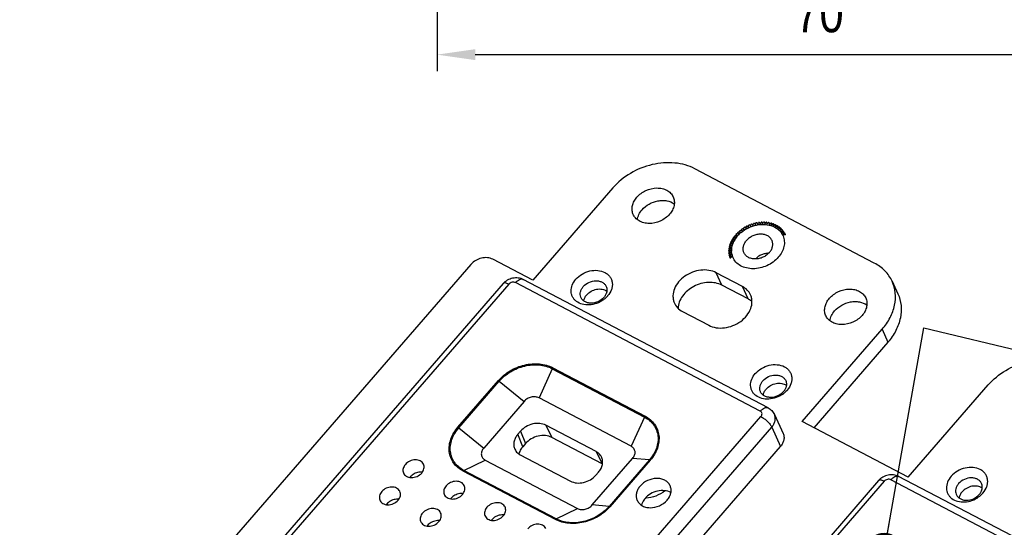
# Model space of a CAD drawing. Header units: millimetres. Extents: x 581 to 1163, y 50 to 458.
# Tile 6 of 29: x 812 to 902, y 169 to 215. Entities that reach past the tile are written whole.
import ezdxf

# ---------------------------------------------------------------- set-up
doc = ezdxf.new("R2010")
doc.units = ezdxf.units.MM
doc.header["$LTSCALE"] = 30.734
doc.header["$PDMODE"] = 3
doc.header["$PDSIZE"] = 8
doc.layers.get('0').update_dxf_attribs({"linetype": 'CONTINUOUS'})
doc.layers.get('Defpoints').update_dxf_attribs({"linetype": 'CONTINUOUS'})
for name, color, linetype in [('02___PRT_ALL_AXES', 7, 'CONTINUOUS'), ('DETAILS', 7, 'CONTINUOUS'), ('DRAFTS', 7, 'CONTINUOUS'), ('ROUNDS', 7, 'CONTINUOUS')]:
    doc.layers.add(name, color=color, linetype=linetype)
doc.styles.get("Standard").update_dxf_attribs({"font": 'txt', "width": 0.85})
doc.dimstyles.new('DIMSTYLE_1', dxfattribs={"dimtxt": 3.5, "dimasz": 3.5, "dimexe": 1.5, "dimexo": 0, "dimgap": 0.875, "dimtad": 1, "dimdsep": 46, "dimtxsty": 'Standard', "dimblk": '_FILLED', "dimblk1": '_FILLED', "dimblk2": '_FILLED', "dimcen": 0.09, "dimazin": 2, "dimtp": 0.3, "dimtm": 0.3, "dimtfac": 1, "dimtofl": 0, "dimtmove": 0, "dimatfit": 3, "dimldrblk": '_FILLED', "dimfxl": 1, "dimtolj": 1, "dimarcsym": 0})
doc.dimstyles.get("Standard").update_dxf_attribs({"dimtxt": 3.5, "dimasz": 3.5, "dimexe": 1.5, "dimexo": 0, "dimtad": 1, "dimdsep": 46, "dimtxsty": 'Standard', "dimblk": '_FILLED', "dimblk1": '_FILLED', "dimblk2": '_FILLED', "dimcen": 0.09, "dimazin": 2, "dimtol": 1, "dimtp": 0.01, "dimtm": 0.01, "dimtfac": 1, "dimtofl": 0, "dimtmove": 0, "dimatfit": 3, "dimldrblk": '_FILLED', "dimfxl": 1, "dimtolj": 1, "dimarcsym": 0})

# ---------------------------------------------------------------- blocks, each defined once
blk = doc.blocks.new('_FILLED')
at = {"color": 0, "linetype": 'ByBlock'}
blk.add_solid([(0, 0), (-1, 0.143), (-1, -0.143)], dxfattribs=at)
blk = doc.blocks.new('*D7')
at = {"color": 0, "linetype": 'Continuous', "lineweight": -2, "transparency": 16777216}
for p, q in [((849.86, 272.319), (849.86, 210.714)), ((919.86, 272.319), (919.86, 210.714)), ((853.36, 212.214), (916.36, 212.214))]:
    blk.add_line(p, q, dxfattribs=at)
at = {"layer": 'Defpoints', "color": 0, "linetype": 'Continuous', "transparency": 16777216}
for p in [(849.86, 272.319), (919.86, 272.319), (919.86, 212.214)]:
    blk.add_point(p, dxfattribs=at)
at = {"color": 0, "linetype": 'Continuous', "lineweight": -2, "transparency": 16777216, "xscale": 3.5, "yscale": 3.5, "zscale": 3.5, "rotation": 180}
blk.add_blockref('_FILLED', (849.86, 212.214), dxfattribs=at)
at = {"color": 0, "linetype": 'Continuous', "lineweight": -2, "transparency": 16777216, "xscale": 3.5, "yscale": 3.5, "zscale": 3.5}
blk.add_blockref('_FILLED', (919.86, 212.214), dxfattribs=at)
at = {"color": 0, "linetype": 'Continuous', "transparency": 16777216, "insert": (884.86, 217.756), "char_height": 3.5, "width": 5.95, "attachment_point": 2, "line_spacing_factor": 0.9}
blk.add_mtext('\\A1;70', dxfattribs=at)

msp = doc.modelspace()

# ---------------------------------------------------------------- linework, layer by layer
at = {"color": 7, "linetype": 'Continuous'}
for p, q in [((889.88, 193.138), (873.449, 201.765)), ((878.168, 196.315), (878.15, 196.482)), ((878.23, 196.523), (878.366, 196.415)), ((878.366, 196.415), (878.366, 196.586)), ((878.449, 196.621), (878.571, 196.502)), ((878.571, 196.502), (878.589, 196.674)), ((878.674, 196.703), (878.781, 196.574)), ((878.781, 196.574), (878.817, 196.747)), ((878.903, 196.771), (878.994, 196.632)), ((878.994, 196.632), (879.048, 196.804)), ((879.135, 196.822), (879.209, 196.674)), ((879.209, 196.674), (879.28, 196.845)), ((879.429, 196.711), (879.367, 196.856)), ((879.367, 196.856), (879.424, 196.701)), ((879.424, 196.701), (879.512, 196.869)), ((879.599, 196.874), (879.638, 196.713)), ((879.656, 196.74), (879.599, 196.874)), ((879.638, 196.713), (879.742, 196.876)), ((879.827, 196.874), (879.849, 196.708)), ((879.88, 196.75), (879.827, 196.874)), ((879.849, 196.708), (879.968, 196.866)), ((880.051, 196.858), (880.055, 196.688)), ((880.101, 196.741), (880.051, 196.858)), ((880.055, 196.688), (880.188, 196.839)), ((880.269, 196.825), (880.254, 196.653)), ((880.254, 196.653), (880.401, 196.796)), ((880.316, 196.713), (880.269, 196.825)), ((880.478, 196.775), (880.446, 196.602)), ((880.446, 196.602), (880.605, 196.736)), ((880.524, 196.668), (880.478, 196.775)), ((880.679, 196.709), (880.629, 196.536)), ((880.629, 196.536), (880.798, 196.66)), ((880.723, 196.605), (880.679, 196.709)), ((880.868, 196.627), (880.8, 196.456)), ((880.8, 196.456), (880.98, 196.568)), ((880.911, 196.525), (880.868, 196.627)), ((881.045, 196.53), (880.96, 196.362)), ((880.96, 196.362), (881.148, 196.462)), ((881.087, 196.43), (881.045, 196.53)), ((877.128, 195.484), (877.077, 195.602)), ((877.196, 195.481), (877.077, 195.602)), ((877.13, 195.668), (877.325, 195.643)), ((877.276, 195.649), (877.222, 195.775)), ((877.325, 195.643), (877.222, 195.775)), ((877.281, 195.837), (877.47, 195.797)), ((877.44, 195.803), (877.382, 195.938)), ((877.47, 195.797), (877.382, 195.938)), ((877.446, 195.997), (877.627, 195.942)), ((877.627, 195.942), (877.557, 196.092)), ((877.619, 195.945), (877.557, 196.092)), ((877.625, 196.146), (877.797, 196.078)), ((877.797, 196.078), (877.744, 196.234)), ((877.817, 196.285), (877.978, 196.202)), ((877.978, 196.202), (877.942, 196.365)), ((878.019, 196.41), (878.168, 196.315)), ((881.207, 196.419), (881.107, 196.254)), ((881.107, 196.254), (881.302, 196.343)), ((881.25, 196.319), (881.207, 196.419)), ((881.355, 196.294), (881.24, 196.135)), ((881.24, 196.135), (881.44, 196.21)), ((881.398, 196.194), (881.355, 196.294)), ((881.487, 196.157), (881.357, 196.004)), ((881.357, 196.004), (881.561, 196.065)), ((881.601, 196.008), (881.458, 195.863)), ((881.458, 195.863), (881.664, 195.91)), ((881.53, 196.056), (881.487, 196.157)), ((881.698, 195.849), (881.542, 195.713)), ((881.542, 195.713), (881.749, 195.745)), ((881.645, 195.906), (881.601, 196.008)), ((881.743, 195.744), (881.698, 195.849)), ((876.659, 194.56), (876.616, 194.66)), ((876.795, 194.603), (876.616, 194.66)), ((876.634, 194.733), (876.84, 194.783)), ((876.714, 194.753), (876.67, 194.855)), ((876.84, 194.783), (876.67, 194.855)), ((876.696, 194.927), (876.903, 194.963)), ((876.789, 194.943), (876.744, 195.048)), ((876.903, 194.963), (876.744, 195.048)), ((876.777, 195.119), (876.983, 195.14)), ((876.883, 195.13), (876.837, 195.238)), ((876.983, 195.14), (876.837, 195.238)), ((876.877, 195.308), (877.081, 195.313)), ((876.997, 195.311), (876.949, 195.423)), ((877.081, 195.313), (876.949, 195.423)), ((876.995, 195.491), (877.196, 195.481)), ((876.609, 194.172), (876.566, 194.272)), ((876.761, 194.244), (876.566, 194.272)), ((876.567, 194.153), (876.761, 194.244)), ((876.569, 194.345), (876.768, 194.422)), ((876.615, 193.981), (876.572, 194.082)), ((876.772, 194.068), (876.572, 194.082)), ((876.624, 194.366), (876.581, 194.466)), ((876.768, 194.422), (876.581, 194.466)), ((876.586, 193.965), (876.772, 194.068)), ((876.592, 194.539), (876.795, 194.603)), ((876.802, 193.897), (876.598, 193.896)), ((876.642, 193.793), (876.598, 193.896)), ((876.624, 193.782), (876.802, 193.897)), ((876.85, 193.732), (876.644, 193.715)), ((876.689, 193.61), (876.644, 193.715)), ((876.682, 193.606), (876.85, 193.732)), ((855.924, 191.268), (816.775, 146.118)), ((856.43, 191.197), (817.281, 146.047)), ((879.446, 179.575), (857.04, 191.34)), ((880.16, 179.877), (857.754, 191.641)), ((891.51, 191.47), (892.041, 190.317)), ((890.596, 187.07), (891.121, 185.889)), ((840.355, 133.931), (879.504, 179.081)), ((880.736, 179.273), (881.536, 177.534)), ((841.347, 132.965), (880.496, 178.116)), ((880.496, 178.116), (881.287, 176.334)), ((842.138, 131.184), (881.287, 176.334)), ((890.279, 173.229), (851.13, 128.079)), ((890.785, 173.158), (851.637, 128.007)), ((913.801, 161.536), (891.395, 173.3)), ((914.515, 161.837), (892.109, 173.602))]:
    msp.add_line(p, q, dxfattribs=at)
for centre, radius, start, end in [((879.786, 193.338), 3.544, 116.03155, 117.484), ((879.792, 193.325), 3.558, 112.16621, 113.61476), ((879.785, 193.342), 3.54, 108.29499, 109.74852), ((879.771, 193.39), 3.49, 104.39412, 105.86155), ((879.752, 193.471), 3.407, 100.43901, 101.93067), ((879.735, 193.578), 3.299, 96.40657, 97.93067), ((879.724, 193.708), 3.169, 92.27187, 93.83762), ((879.722, 193.856), 3.02, 88.01025, 89.6269), ((879.732, 194.016), 2.86, 83.59718, 85.27388), ((879.755, 194.181), 2.693, 79.0088, 80.75433), ((879.792, 194.346), 2.524, 74.22277, 76.04522), ((879.841, 194.503), 2.36, 69.21961, 71.12577), ((879.901, 194.646), 2.204, 63.98438, 65.97907), ((879.967, 194.772), 2.062, 58.50882, 60.59404), ((880.036, 194.876), 1.937, 52.7938, 54.96782), ((879.358, 193.827), 2.89, 140.4423, 142.10532), ((879.478, 193.723), 3.049, 136.10742, 137.71235), ((879.337, 193.91), 2.615, 139.0601, 143.234), ((879.441, 193.82), 2.752, 134.10458, 139.05566), ((879.58, 193.62), 3.194, 131.91187, 133.46788), ((879.57, 193.689), 2.936, 130.05456, 134.13455), ((879.662, 193.524), 3.321, 127.83099, 129.34733), ((879.723, 193.441), 3.424, 123.84019, 125.32606), ((879.763, 193.379), 3.498, 119.91473, 121.38), ((879.981, 194.879), 1.731, 51.90278, 53.25008), ((880.012, 194.918), 1.682, 45.66292, 51.92439), ((880.05, 194.957), 1.627, 43.27972, 45.63862), ((880.103, 194.958), 1.832, 46.85165, 49.10813), ((880.142, 195.032), 1.508, 31.50858, 32.98762), ((880.147, 195.035), 1.502, 24.64848, 31.50835), ((880.162, 195.017), 1.748, 40.70789, 43.03539), ((880.151, 195.037), 1.498, 23.12808, 24.64221), ((880.207, 195.053), 1.69, 34.40307, 36.7826), ((880.237, 195.073), 1.654, 27.9861, 30.40022), ((880.248, 195.078), 1.642, 23.1251, 23.94505), ((878.65, 194.193), 2.087, 164.99368, 167.05944), ((878.788, 194.151), 2.232, 159.63788, 161.61325), ((878.934, 194.091), 2.39, 154.5193, 156.40696), ((879.081, 194.016), 2.555, 149.62608, 151.43135), ((879.224, 193.926), 2.724, 144.94078, 146.67079), ((878.933, 194.154), 2.141, 154.29647, 157.74679), ((878.994, 194.125), 2.209, 152.97534, 154.30512), ((879.09, 194.076), 2.317, 147.60556, 152.95847), ((879.243, 193.98), 2.498, 143.22835, 147.63858), ((878.415, 194.229), 1.85, 176.42247, 178.662), ((878.328, 194.229), 1.762, 182.47027, 184.78373), ((878.524, 194.218), 1.959, 170.59067, 172.74595), ((878.264, 194.222), 1.698, 188.70157, 191.07347), ((878.224, 194.213), 1.657, 195.06998, 197.48112), ((878.509, 194.267), 1.701, 173.01099, 179.66129), ((878.45, 194.268), 1.642, 179.69157, 181.66588), ((878.562, 194.261), 1.754, 171.93818, 173.03727), ((878.317, 194.253), 1.508, 191.90704, 203.10294), ((878.211, 194.208), 1.643, 201.51977, 203.125), ((863.714, 191.673), 2.345, 305.47159, 312.04238), ((880.145, 183.045), 2.345, 305.47159, 312.04238), ((898.059, 173.646), 2.362, 305.49585, 312.02026)]:
    msp.add_arc(centre, radius, start, end, dxfattribs=at)
for points, knots in [([(873.449, 201.765), (873.174, 201.91), (872.575, 202.145), (871.607, 202.324), (870.582, 202.332), (869.185, 202.116), (867.523, 201.447), (866.407, 200.538), (865.95, 200.012)], [0, 0, 0, 0, 0.113372, 0.232529, 0.356915, 0.485274, 0.746018, 1, 1, 1, 1]), ([(877.68, 195.936), (877.884, 196.107), (878.226, 196.325), (878.722, 196.524), (879.232, 196.658), (879.87, 196.702), (880.368, 196.594), (880.591, 196.504)], [0, 0, 0, 0, 0.257114, 0.387184, 0.516369, 0.766427, 1, 1, 1, 1]), ([(880.591, 196.504), (880.63, 196.488), (880.778, 196.422), (880.919, 196.338), (881.016, 196.266)], [0, 0, 0, 0, 0.255816, 1, 1, 1, 1]), ([(881.528, 195.625), (881.592, 195.475), (881.672, 195.146), (881.63, 194.628), (881.437, 194.116), (881.222, 193.808), (881.096, 193.663)], [0, 0, 0, 0, 0.231347, 0.47179, 0.727518, 1, 1, 1, 1]), ([(881.234, 196.072), (881.25, 196.055), (881.312, 195.986), (881.369, 195.911), (881.407, 195.853)], [0, 0, 0, 0, 0.25197, 1, 1, 1, 1]), ([(876.825, 194.507), (876.83, 194.545), (876.858, 194.702), (876.906, 194.854), (876.951, 194.965)], [0, 0, 0, 0, 0.244911, 1, 1, 1, 1]), ([(876.841, 193.942), (876.837, 193.964), (876.82, 194.056), (876.811, 194.15), (876.809, 194.22)], [0, 0, 0, 0, 0.248322, 1, 1, 1, 1]), ([(881.096, 193.663), (880.813, 193.337), (880.262, 192.941), (879.436, 192.664), (878.793, 192.589), (878.178, 192.657), (877.632, 192.864), (877.195, 193.202), (876.998, 193.503), (876.93, 193.661)], [0, 0, 0, 0, 0.266861, 0.403533, 0.536837, 0.66366, 0.782379, 0.893515, 1, 1, 1, 1]), ([(891.51, 191.47), (891.43, 191.644), (891.237, 191.982), (890.732, 192.592), (890.237, 192.95), (889.88, 193.138)], [0, 0, 0, 0, 0.242966, 0.489285, 1, 1, 1, 1]), ([(862.56, 191.651), (862.722, 191.838), (863.118, 192.16), (863.819, 192.443), (864.552, 192.503), (865.123, 192.35), (865.484, 192.109), (865.693, 191.884), (865.837, 191.619), (865.909, 191.325), (865.906, 191.015), (865.803, 190.588), (865.622, 190.294), (865.473, 190.122)], [0, 0, 0, 0, 0.136466, 0.276537, 0.411875, 0.536221, 0.594174, 0.64984, 0.704331, 0.759016, 0.815218, 0.873929, 1, 1, 1, 1]), ([(855.924, 191.268), (856.033, 191.395), (856.297, 191.612), (856.695, 191.765), (857.029, 191.807), (857.363, 191.794), (857.608, 191.718), (857.754, 191.641)], [0, 0, 0, 0, 0.25026, 0.501256, 0.62682, 0.751925, 1, 1, 1, 1]), ([(856.43, 191.197), (856.375, 191.226), (856.272, 191.273), (856.143, 191.311), (856.054, 191.318), (855.987, 191.312), (855.943, 191.29), (855.924, 191.268)], [0, 0, 0, 0, 0.347372, 0.628898, 0.743257, 0.84108, 1, 1, 1, 1]), ([(857.04, 191.34), (856.946, 191.389), (856.706, 191.402), (856.504, 191.283), (856.43, 191.197)], [0, 0, 0, 0, 0.483384, 1, 1, 1, 1]), ([(857.04, 191.34), (857.097, 191.405), (857.212, 191.518), (857.402, 191.638), (857.589, 191.689), (857.707, 191.666), (857.754, 191.641)], [0, 0, 0, 0, 0.312432, 0.583039, 0.807776, 1, 1, 1, 1]), ([(865.075, 189.762), (864.888, 189.629), (864.475, 189.415), (863.808, 189.275), (863.161, 189.329), (862.69, 189.544), (862.41, 189.804), (862.254, 190.031), (862.156, 190.286), (862.105, 190.656), (862.204, 191.151), (862.423, 191.494), (862.56, 191.651)], [0, 0, 0, 0, 0.141185, 0.280767, 0.412373, 0.532805, 0.589593, 0.64489, 0.699784, 0.755432, 0.872147, 1, 1, 1, 1]), ([(890.596, 187.07), (890.879, 187.396), (891.359, 188.089), (891.785, 189.24), (891.86, 190.403), (891.663, 191.138), (891.51, 191.47)], [0, 0, 0, 0, 0.272811, 0.528386, 0.768597, 1, 1, 1, 1]), ([(892.041, 190.317), (892.194, 189.983), (892.393, 189.243), (892.317, 188.073), (891.888, 186.914), (891.405, 186.217), (891.121, 185.889)], [0, 0, 0, 0, 0.231403, 0.471614, 0.727189, 1, 1, 1, 1]), ([(865.473, 190.122), (865.458, 190.105), (865.398, 190.039), (865.335, 189.976), (865.285, 189.931)], [0, 0, 0, 0, 0.247123, 1, 1, 1, 1]), ([(878.991, 183.024), (879.152, 183.211), (879.549, 183.533), (880.25, 183.815), (880.983, 183.876), (881.553, 183.723), (881.915, 183.482), (882.124, 183.257), (882.268, 182.991), (882.34, 182.698), (882.337, 182.388), (882.234, 181.961), (882.053, 181.667), (881.903, 181.495)], [0, 0, 0, 0, 0.136466, 0.276537, 0.411875, 0.536221, 0.594174, 0.64984, 0.704331, 0.759016, 0.815218, 0.873929, 1, 1, 1, 1]), ([(900.306, 181.972), (900.762, 182.499), (901.878, 183.408), (903.54, 184.076), (904.937, 184.293), (905.962, 184.284), (906.93, 184.106), (907.529, 183.871), (907.804, 183.726)], [0, 0, 0, 0, 0.253982, 0.514726, 0.643085, 0.767471, 0.886628, 1, 1, 1, 1]), ([(881.506, 181.135), (881.318, 181.001), (880.905, 180.787), (880.239, 180.648), (879.592, 180.702), (879.121, 180.917), (878.84, 181.177), (878.685, 181.403), (878.587, 181.658), (878.535, 182.028), (878.634, 182.523), (878.854, 182.866), (878.991, 183.024)], [0, 0, 0, 0, 0.141185, 0.280767, 0.412373, 0.532805, 0.589593, 0.64489, 0.699784, 0.755432, 0.872147, 1, 1, 1, 1]), ([(881.903, 181.495), (881.889, 181.478), (881.829, 181.411), (881.765, 181.348), (881.715, 181.303)], [0, 0, 0, 0, 0.247123, 1, 1, 1, 1]), ([(879.446, 179.575), (879.502, 179.64), (879.618, 179.753), (879.808, 179.873), (879.994, 179.924), (880.113, 179.901), (880.16, 179.877)], [0, 0, 0, 0, 0.312432, 0.583039, 0.807776, 1, 1, 1, 1]), ([(879.504, 179.081), (879.538, 179.121), (879.592, 179.208), (879.614, 179.356), (879.561, 179.492), (879.487, 179.553), (879.446, 179.575)], [0, 0, 0, 0, 0.273197, 0.52069, 0.755442, 1, 1, 1, 1]), ([(880.16, 179.877), (880.285, 179.811), (880.515, 179.639), (880.677, 179.401), (880.736, 179.273)], [0, 0, 0, 0, 0.500216, 1, 1, 1, 1]), ([(879.504, 179.081), (879.609, 179.026), (879.818, 178.89), (880.099, 178.65), (880.334, 178.391), (880.456, 178.206), (880.496, 178.116)], [0, 0, 0, 0, 0.254808, 0.529876, 0.78917, 1, 1, 1, 1]), ([(880.496, 178.116), (880.57, 178.201), (880.696, 178.384), (880.808, 178.687), (880.828, 178.993), (880.776, 179.186), (880.736, 179.273)], [0, 0, 0, 0, 0.27274, 0.52844, 0.768611, 1, 1, 1, 1]), ([(881.536, 177.534), (881.578, 177.443), (881.632, 177.243), (881.611, 176.926), (881.495, 176.612), (881.364, 176.423), (881.287, 176.334)], [0, 0, 0, 0, 0.231403, 0.471618, 0.727178, 1, 1, 1, 1]), ([(899.828, 172.083), (899.977, 172.255), (900.158, 172.549), (900.261, 172.976), (900.264, 173.286), (900.192, 173.58), (900.048, 173.845), (899.839, 174.07), (899.478, 174.311), (898.907, 174.464), (898.174, 174.403), (897.473, 174.121), (897.077, 173.799), (896.915, 173.612)], [0, 0, 0, 0, 0.126071, 0.184782, 0.240984, 0.295669, 0.35016, 0.405826, 0.463779, 0.588125, 0.723463, 0.863534, 1, 1, 1, 1]), ([(892.109, 173.602), (891.963, 173.679), (891.718, 173.754), (891.384, 173.767), (891.05, 173.725), (890.652, 173.572), (890.388, 173.355), (890.279, 173.229)], [0, 0, 0, 0, 0.248107, 0.373237, 0.498812, 0.749791, 1, 1, 1, 1]), ([(890.785, 173.158), (890.73, 173.187), (890.627, 173.234), (890.498, 173.272), (890.409, 173.279), (890.343, 173.273), (890.298, 173.251), (890.279, 173.229)], [0, 0, 0, 0, 0.347372, 0.628898, 0.743257, 0.84108, 1, 1, 1, 1]), ([(891.395, 173.3), (891.301, 173.35), (891.061, 173.362), (890.86, 173.243), (890.785, 173.158)], [0, 0, 0, 0, 0.483384, 1, 1, 1, 1]), ([(891.395, 173.3), (891.452, 173.365), (891.567, 173.479), (891.757, 173.598), (891.944, 173.65), (892.063, 173.627), (892.109, 173.602)], [0, 0, 0, 0, 0.312432, 0.583039, 0.807776, 1, 1, 1, 1]), ([(896.915, 173.612), (896.778, 173.455), (896.559, 173.111), (896.46, 172.617), (896.511, 172.246), (896.609, 171.991), (896.765, 171.765), (897.045, 171.505), (897.516, 171.29), (898.163, 171.236), (898.83, 171.376), (899.243, 171.589), (899.43, 171.723)], [0, 0, 0, 0, 0.127853, 0.244567, 0.300215, 0.355109, 0.410407, 0.467195, 0.587627, 0.719233, 0.858816, 1, 1, 1, 1]), ([(899.64, 171.892), (899.657, 171.907), (899.722, 171.967), (899.784, 172.032), (899.828, 172.083)], [0, 0, 0, 0, 0.252839, 1, 1, 1, 1])]:
    msp.add_open_spline(points, degree=3, knots=knots, dxfattribs=at)
at = {"layer": '02___PRT_ALL_AXES', "color": 7, "linetype": 'Continuous'}
for points, knots in [([(880.517, 195.193), (880.498, 195.237), (880.452, 195.323), (880.361, 195.439), (880.251, 195.541), (880.122, 195.627), (879.978, 195.695), (879.765, 195.761), (879.473, 195.793), (879.114, 195.751), (878.762, 195.634), (878.443, 195.448), (878.262, 195.283), (878.183, 195.192)], [0, 0, 0, 0, 0.052991, 0.106603, 0.161391, 0.217797, 0.276119, 0.336495, 0.462997, 0.595961, 0.732293, 0.868206, 1, 1, 1, 1]), ([(877.941, 194.093), (877.924, 194.135), (877.895, 194.222), (877.872, 194.36), (877.872, 194.501), (877.893, 194.645), (877.936, 194.788), (878.021, 194.979), (878.113, 195.111), (878.183, 195.192)], [0, 0, 0, 0, 0.115213, 0.231636, 0.350367, 0.472301, 0.598073, 0.728021, 1, 1, 1, 1]), ([(880.275, 194.094), (880.345, 194.175), (880.437, 194.307), (880.522, 194.498), (880.565, 194.641), (880.586, 194.785), (880.586, 194.927), (880.563, 195.064), (880.534, 195.151), (880.517, 195.193)], [0, 0, 0, 0, 0.271979, 0.401927, 0.527699, 0.649633, 0.768364, 0.884787, 1, 1, 1, 1]), ([(880.275, 194.094), (880.196, 194.004), (880.015, 193.839), (879.696, 193.653), (879.344, 193.535), (878.985, 193.493), (878.693, 193.525), (878.48, 193.592), (878.336, 193.66), (878.207, 193.745), (878.097, 193.847), (878.006, 193.963), (877.96, 194.049), (877.941, 194.093)], [0, 0, 0, 0, 0.131794, 0.267707, 0.404039, 0.537003, 0.663505, 0.723881, 0.782203, 0.838609, 0.893397, 0.947009, 1, 1, 1, 1]), ([(880.214, 194.029), (880.102, 194.028), (879.875, 194.002), (879.548, 193.897), (879.246, 193.733), (879.07, 193.587), (878.992, 193.507)], [0, 0, 0, 0, 0.246977, 0.499987, 0.752999, 1, 1, 1, 1])]:
    msp.add_open_spline(points, degree=3, knots=knots, dxfattribs=at)
at = {"layer": 'DRAFTS', "color": 7, "linetype": 'Continuous'}
for p, q in [((865.95, 200.012), (858.623, 191.561)), ((852.966, 193.016), (811.66, 145.377)), ((858.623, 191.561), (854.964, 193.483)), ((875.934, 191.106), (875.414, 192.249)), ((877.804, 190.994), (875.414, 192.249)), ((878.324, 189.851), (875.934, 191.106)), ((878.324, 189.851), (877.804, 190.994)), ((872.331, 188.694), (874.721, 187.439)), ((883.269, 178.62), (890.596, 187.07)), ((891.121, 185.889), (884.333, 178.061)), ((892.978, 173.522), (900.306, 181.972)), ((892.978, 173.522), (883.269, 178.62))]:
    msp.add_line(p, q, dxfattribs=at)
at = {"layer": 'DRAFTS', "color": 1, "linetype": 'Continuous'}
for p, q in [((857.829, 180.47), (854.13, 176.204)), ((867.632, 176.358), (859.193, 180.789)), ((857.502, 177.745), (857.255, 177.461)), ((857.502, 177.745), (857.948, 176.605)), ((859.823, 178.288), (860.364, 177.17)), ((864.416, 175.876), (859.823, 178.288)), ((857.702, 176.321), (857.255, 177.461)), ((864.957, 174.758), (860.364, 177.17)), ((857.948, 176.605), (857.702, 176.321)), ((864.416, 175.876), (864.957, 174.758)), ((854.261, 175.101), (862.7, 170.67)), ((857.477, 175.583), (862.07, 173.171)), ((864.064, 170.988), (867.763, 175.255)), ((864.391, 173.714), (864.638, 173.998))]:
    msp.add_line(p, q, dxfattribs=at)
for centre, radius, start, end in [((858.695, 175.324), 1.389, 160.60203, 165.95506), ((864.328, 173.559), 1.355, 60.29179, 62.29995), ((848.25, 172.826), 1.118, 139.06602, 142.33891), ((851.985, 170.866), 1.118, 139.06602, 142.33891), ((868.81, 174.357), 2.755, 272.30242, 273.23545), ((846.093, 170.338), 1.118, 139.06602, 142.33891), ((855.719, 168.905), 1.118, 139.06602, 142.33891), ((849.827, 168.377), 1.118, 139.06602, 142.33891)]:
    msp.add_arc(centre, radius, start, end, dxfattribs=at)
at = {"layer": 'DRAFTS', "color": 7, "linetype": 'Continuous'}
for points, knots in [([(867.794, 197.627), (867.747, 197.746), (867.69, 198.006), (867.729, 198.411), (867.885, 198.811), (868.053, 199.053), (868.152, 199.166)], [0, 0, 0, 0, 0.231324, 0.472017, 0.727841, 1, 1, 1, 1]), ([(868.152, 199.166), (868.376, 199.424), (868.95, 199.84), (869.801, 200.041), (870.462, 199.976), (870.899, 199.818), (871.251, 199.557), (871.414, 199.322), (871.471, 199.198)], [0, 0, 0, 0, 0.266791, 0.535471, 0.662616, 0.781777, 0.89333, 1, 1, 1, 1]), ([(871.471, 199.198), (871.527, 199.077), (871.599, 198.81), (871.571, 198.387), (871.417, 197.968), (871.242, 197.716), (871.139, 197.598)], [0, 0, 0, 0, 0.231412, 0.47159, 0.727217, 1, 1, 1, 1]), ([(868.624, 198.013), (868.806, 198.223), (869.258, 198.58), (869.929, 198.824), (870.486, 198.879), (871.005, 198.838), (871.374, 198.696), (871.574, 198.554)], [0, 0, 0, 0, 0.257174, 0.520342, 0.648906, 0.772531, 1, 1, 1, 1]), ([(871.139, 197.598), (870.911, 197.334), (870.323, 196.913), (869.453, 196.717), (868.782, 196.798), (868.344, 196.972), (867.997, 197.251), (867.845, 197.498), (867.794, 197.627)], [0, 0, 0, 0, 0.267731, 0.536787, 0.663657, 0.782294, 0.893357, 1, 1, 1, 1]), ([(868.188, 197.107), (868.211, 197.269), (868.317, 197.597), (868.509, 197.88), (868.624, 198.013)], [0, 0, 0, 0, 0.481891, 1, 1, 1, 1]), ([(854.964, 193.483), (854.814, 193.561), (854.463, 193.656), (853.912, 193.61), (853.385, 193.398), (853.088, 193.156), (852.966, 193.016)], [0, 0, 0, 0, 0.231895, 0.484286, 0.74553, 1, 1, 1, 1]), ([(875.414, 192.249), (875.207, 192.357), (874.735, 192.505), (873.979, 192.514), (873.215, 192.324), (872.516, 191.953), (871.947, 191.436), (871.564, 190.82), (871.434, 190.256), (871.464, 189.826), (871.52, 189.623), (871.558, 189.527)], [0, 0, 0, 0, 0.120501, 0.250308, 0.386153, 0.522855, 0.655005, 0.778553, 0.892397, 0.946699, 1, 1, 1, 1]), ([(863.245, 190.98), (863.386, 191.143), (863.749, 191.405), (864.286, 191.532), (864.703, 191.491), (864.979, 191.391), (865.201, 191.226), (865.304, 191.078), (865.34, 191)], [0, 0, 0, 0, 0.266826, 0.535472, 0.662633, 0.781775, 0.893314, 1, 1, 1, 1]), ([(875.934, 191.106), (875.752, 191.202), (875.344, 191.34), (874.685, 191.385), (874.005, 191.273), (873.353, 191.015), (872.776, 190.628), (872.318, 190.141), (872.012, 189.587), (871.925, 189.185), (871.918, 188.991)], [0, 0, 0, 0, 0.11745, 0.243074, 0.374783, 0.509058, 0.641762, 0.769152, 0.888692, 1, 1, 1, 1]), ([(863.019, 190.009), (862.99, 190.084), (862.954, 190.248), (862.979, 190.504), (863.077, 190.756), (863.183, 190.908), (863.245, 190.98)], [0, 0, 0, 0, 0.231307, 0.471976, 0.727997, 1, 1, 1, 1]), ([(863.282, 189.669), (863.298, 189.768), (863.366, 189.968), (863.485, 190.142), (863.555, 190.223)], [0, 0, 0, 0, 0.482727, 1, 1, 1, 1]), ([(863.555, 190.223), (863.669, 190.355), (863.95, 190.578), (864.448, 190.762), (864.959, 190.778), (865.275, 190.663), (865.402, 190.576)], [0, 0, 0, 0, 0.257012, 0.520113, 0.771709, 1, 1, 1, 1]), ([(865.251, 190.153), (865.242, 190.139), (865.205, 190.082), (865.164, 190.029), (865.13, 189.99)], [0, 0, 0, 0, 0.246877, 1, 1, 1, 1]), ([(865.339, 190.326), (865.333, 190.312), (865.308, 190.252), (865.276, 190.195), (865.251, 190.153)], [0, 0, 0, 0, 0.245913, 1, 1, 1, 1]), ([(865.34, 191), (865.386, 190.899), (865.435, 190.666), (865.384, 190.436), (865.339, 190.326)], [0, 0, 0, 0, 0.484411, 1, 1, 1, 1]), ([(874.721, 187.439), (874.931, 187.328), (875.412, 187.179), (876.182, 187.176), (876.957, 187.377), (877.662, 187.763), (878.228, 188.298), (878.598, 188.931), (878.708, 189.505), (878.657, 189.938), (878.589, 190.14), (878.545, 190.235)], [0, 0, 0, 0, 0.120882, 0.251208, 0.387533, 0.524452, 0.656404, 0.779367, 0.892553, 0.946683, 1, 1, 1, 1]), ([(878.545, 190.235), (878.472, 190.394), (878.262, 190.695), (877.966, 190.909), (877.804, 190.994)], [0, 0, 0, 0, 0.488402, 1, 1, 1, 1]), ([(885.778, 189.911), (886.001, 190.169), (886.576, 190.585), (887.426, 190.786), (888.088, 190.721), (888.524, 190.563), (888.877, 190.302), (889.04, 190.067), (889.097, 189.943)], [0, 0, 0, 0, 0.266791, 0.535471, 0.662616, 0.781777, 0.89333, 1, 1, 1, 1]), ([(865.13, 189.99), (864.986, 189.824), (864.615, 189.558), (864.066, 189.435), (863.642, 189.486), (863.366, 189.595), (863.148, 189.772), (863.051, 189.927), (863.019, 190.009)], [0, 0, 0, 0, 0.267763, 0.536782, 0.663672, 0.78229, 0.893346, 1, 1, 1, 1]), ([(871.558, 189.527), (871.627, 189.352), (871.84, 189.019), (872.157, 188.785), (872.331, 188.694)], [0, 0, 0, 0, 0.488224, 1, 1, 1, 1]), ([(878.685, 189.603), (878.658, 189.627), (878.546, 189.721), (878.421, 189.8), (878.324, 189.851)], [0, 0, 0, 0, 0.246069, 1, 1, 1, 1]), ([(885.419, 188.372), (885.372, 188.491), (885.316, 188.751), (885.355, 189.156), (885.51, 189.556), (885.679, 189.798), (885.778, 189.911)], [0, 0, 0, 0, 0.231324, 0.472017, 0.727841, 1, 1, 1, 1]), ([(886.25, 188.758), (886.432, 188.968), (886.883, 189.325), (887.555, 189.569), (888.112, 189.624), (888.63, 189.583), (889, 189.441), (889.2, 189.299)], [0, 0, 0, 0, 0.257174, 0.520342, 0.648906, 0.772531, 1, 1, 1, 1]), ([(889.097, 189.943), (889.153, 189.822), (889.224, 189.555), (889.197, 189.132), (889.042, 188.713), (888.868, 188.461), (888.765, 188.343)], [0, 0, 0, 0, 0.231412, 0.47159, 0.727217, 1, 1, 1, 1]), ([(888.765, 188.343), (888.536, 188.079), (887.948, 187.658), (887.079, 187.462), (886.407, 187.543), (885.97, 187.717), (885.623, 187.996), (885.47, 188.243), (885.419, 188.372)], [0, 0, 0, 0, 0.267731, 0.536787, 0.663657, 0.782294, 0.893357, 1, 1, 1, 1]), ([(885.813, 187.852), (885.837, 188.014), (885.943, 188.342), (886.135, 188.625), (886.25, 188.758)], [0, 0, 0, 0, 0.481891, 1, 1, 1, 1]), ([(879.45, 181.382), (879.42, 181.457), (879.385, 181.62), (879.409, 181.876), (879.507, 182.129), (879.614, 182.281), (879.676, 182.353)], [0, 0, 0, 0, 0.231307, 0.471976, 0.727997, 1, 1, 1, 1]), ([(879.676, 182.353), (879.817, 182.516), (880.18, 182.778), (880.716, 182.905), (881.134, 182.864), (881.409, 182.763), (881.632, 182.599), (881.735, 182.451), (881.771, 182.372)], [0, 0, 0, 0, 0.266826, 0.535472, 0.662633, 0.781775, 0.893314, 1, 1, 1, 1]), ([(879.986, 181.596), (880.1, 181.727), (880.381, 181.951), (880.878, 182.134), (881.39, 182.151), (881.706, 182.035), (881.833, 181.948)], [0, 0, 0, 0, 0.257012, 0.520113, 0.771709, 1, 1, 1, 1]), ([(881.771, 182.372), (881.817, 182.271), (881.865, 182.039), (881.814, 181.809), (881.77, 181.699)], [0, 0, 0, 0, 0.484411, 1, 1, 1, 1]), ([(881.561, 181.363), (881.417, 181.197), (881.046, 180.931), (880.497, 180.807), (880.073, 180.858), (879.797, 180.968), (879.578, 181.144), (879.482, 181.3), (879.45, 181.382)], [0, 0, 0, 0, 0.267763, 0.536782, 0.663672, 0.78229, 0.893346, 1, 1, 1, 1]), ([(879.713, 181.042), (879.729, 181.141), (879.797, 181.341), (879.915, 181.515), (879.986, 181.596)], [0, 0, 0, 0, 0.482727, 1, 1, 1, 1]), ([(881.681, 181.526), (881.672, 181.511), (881.636, 181.455), (881.594, 181.401), (881.561, 181.363)], [0, 0, 0, 0, 0.246877, 1, 1, 1, 1]), ([(881.77, 181.699), (881.764, 181.684), (881.738, 181.625), (881.707, 181.567), (881.681, 181.526)], [0, 0, 0, 0, 0.245913, 1, 1, 1, 1]), ([(899.695, 172.96), (899.659, 173.039), (899.556, 173.187), (899.334, 173.352), (899.059, 173.452), (898.641, 173.493), (898.104, 173.366), (897.742, 173.104), (897.6, 172.941)], [0, 0, 0, 0, 0.106686, 0.218225, 0.337367, 0.464528, 0.733174, 1, 1, 1, 1]), ([(897.6, 172.941), (897.538, 172.869), (897.432, 172.717), (897.334, 172.465), (897.309, 172.209), (897.345, 172.045), (897.374, 171.97)], [0, 0, 0, 0, 0.272003, 0.528024, 0.768693, 1, 1, 1, 1]), ([(897.91, 172.184), (897.84, 172.103), (897.721, 171.929), (897.654, 171.729), (897.637, 171.63)], [0, 0, 0, 0, 0.517273, 1, 1, 1, 1]), ([(899.758, 172.536), (899.63, 172.623), (899.314, 172.739), (898.803, 172.722), (898.305, 172.539), (898.024, 172.315), (897.91, 172.184)], [0, 0, 0, 0, 0.228291, 0.479887, 0.742988, 1, 1, 1, 1]), ([(899.606, 172.114), (899.614, 172.128), (899.648, 172.184), (899.676, 172.242), (899.694, 172.287)], [0, 0, 0, 0, 0.254205, 1, 1, 1, 1]), ([(899.694, 172.287), (899.739, 172.397), (899.79, 172.627), (899.741, 172.859), (899.695, 172.96)], [0, 0, 0, 0, 0.515589, 1, 1, 1, 1]), ([(897.374, 171.97), (897.406, 171.888), (897.503, 171.732), (897.722, 171.556), (897.998, 171.446), (898.421, 171.396), (898.97, 171.519), (899.341, 171.785), (899.485, 171.951)], [0, 0, 0, 0, 0.106654, 0.21771, 0.336328, 0.463218, 0.732237, 1, 1, 1, 1]), ([(899.485, 171.951), (899.497, 171.964), (899.54, 172.016), (899.579, 172.071), (899.606, 172.114)], [0, 0, 0, 0, 0.253153, 1, 1, 1, 1])]:
    msp.add_open_spline(points, degree=3, knots=knots, dxfattribs=at)
at = {"layer": 'DRAFTS', "color": 1, "linetype": 'Continuous'}
for points, knots in [([(859.193, 180.789), (859.091, 180.843), (858.851, 180.907), (858.541, 180.881), (858.296, 180.804), (858.065, 180.69), (857.912, 180.566), (857.829, 180.47)], [0, 0, 0, 0, 0.23172, 0.48392, 0.614681, 0.745723, 1, 1, 1, 1]), ([(859.823, 178.288), (859.649, 178.379), (859.241, 178.489), (858.601, 178.436), (857.989, 178.189), (857.643, 177.908), (857.502, 177.745)], [0, 0, 0, 0, 0.231895, 0.484286, 0.74553, 1, 1, 1, 1]), ([(857.255, 177.461), (857.173, 177.366), (857.032, 177.165), (856.9, 176.832), (856.862, 176.494), (856.904, 176.277), (856.941, 176.176)], [0, 0, 0, 0, 0.271891, 0.527684, 0.768676, 1, 1, 1, 1]), ([(860.364, 177.17), (860.183, 177.265), (859.758, 177.38), (859.093, 177.324), (858.455, 177.068), (858.095, 176.775), (857.948, 176.605)], [0, 0, 0, 0, 0.231895, 0.484286, 0.74553, 1, 1, 1, 1]), ([(854.13, 176.204), (854.054, 176.116), (853.933, 175.921), (853.886, 175.589), (854.002, 175.286), (854.168, 175.15), (854.261, 175.101)], [0, 0, 0, 0, 0.273219, 0.52069, 0.755422, 1, 1, 1, 1]), ([(856.941, 176.176), (856.986, 176.052), (857.131, 175.813), (857.354, 175.647), (857.477, 175.583)], [0, 0, 0, 0, 0.488199, 1, 1, 1, 1]), ([(857.702, 176.321), (857.666, 176.28), (857.537, 176.117), (857.435, 175.931), (857.384, 175.786)], [0, 0, 0, 0, 0.25938, 1, 1, 1, 1]), ([(864.909, 175.385), (864.858, 175.488), (864.717, 175.682), (864.522, 175.82), (864.416, 175.876)], [0, 0, 0, 0, 0.488456, 1, 1, 1, 1]), ([(867.763, 175.255), (867.839, 175.343), (867.96, 175.537), (868.007, 175.869), (867.891, 176.173), (867.725, 176.309), (867.632, 176.358)], [0, 0, 0, 0, 0.273219, 0.52069, 0.755422, 1, 1, 1, 1]), ([(848.612, 174.729), (848.582, 174.79), (848.498, 174.905), (848.321, 175.031), (848.103, 175.106), (847.774, 175.135), (847.354, 175.033), (847.07, 174.827), (846.959, 174.699)], [0, 0, 0, 0, 0.106737, 0.218528, 0.337927, 0.465212, 0.733652, 1, 1, 1, 1]), ([(864.638, 173.998), (864.727, 174.101), (864.878, 174.32), (865.009, 174.684), (865.027, 175.051), (864.96, 175.282), (864.909, 175.385)], [0, 0, 0, 0, 0.273097, 0.528546, 0.7685, 1, 1, 1, 1]), ([(846.959, 174.699), (846.866, 174.592), (846.758, 174.403), (846.728, 174.131), (846.753, 174.003), (846.774, 173.944)], [0, 0, 0, 0, 0.526031, 0.767842, 1, 1, 1, 1]), ([(846.774, 173.944), (846.798, 173.879), (846.872, 173.752), (847.044, 173.608), (847.263, 173.518), (847.6, 173.473), (848.04, 173.57), (848.337, 173.782), (848.453, 173.915)], [0, 0, 0, 0, 0.106673, 0.217509, 0.33587, 0.462619, 0.731796, 1, 1, 1, 1]), ([(848.195, 173.992), (848.043, 173.967), (847.75, 173.865), (847.504, 173.673), (847.405, 173.559)], [0, 0, 0, 0, 0.505349, 1, 1, 1, 1]), ([(848.516, 174.002), (848.49, 174.005), (848.383, 174.012), (848.275, 174.005), (848.195, 173.992)], [0, 0, 0, 0, 0.244885, 1, 1, 1, 1]), ([(848.453, 173.915), (848.505, 173.975), (848.594, 174.104), (848.671, 174.318), (848.682, 174.533), (848.642, 174.669), (848.612, 174.729)], [0, 0, 0, 0, 0.27293, 0.52862, 0.768499, 1, 1, 1, 1]), ([(852.346, 172.769), (852.316, 172.829), (852.232, 172.944), (852.055, 173.07), (851.837, 173.145), (851.509, 173.174), (851.088, 173.072), (850.804, 172.866), (850.693, 172.738)], [0, 0, 0, 0, 0.106737, 0.218528, 0.337927, 0.465212, 0.733652, 1, 1, 1, 1]), ([(862.07, 173.171), (862.244, 173.079), (862.652, 172.97), (863.292, 173.023), (863.904, 173.269), (864.25, 173.551), (864.391, 173.714)], [0, 0, 0, 0, 0.231895, 0.484286, 0.74553, 1, 1, 1, 1]), ([(871.18, 172.776), (871.131, 172.876), (870.993, 173.065), (870.7, 173.273), (870.34, 173.398), (869.798, 173.445), (869.104, 173.277), (868.636, 172.937), (868.453, 172.726)], [0, 0, 0, 0, 0.106719, 0.218518, 0.33793, 0.465199, 0.733664, 1, 1, 1, 1]), ([(844.801, 172.21), (844.708, 172.103), (844.6, 171.914), (844.57, 171.643), (844.595, 171.515), (844.616, 171.456)], [0, 0, 0, 0, 0.526031, 0.767842, 1, 1, 1, 1]), ([(846.454, 172.241), (846.424, 172.302), (846.34, 172.416), (846.163, 172.542), (845.945, 172.618), (845.616, 172.647), (845.196, 172.545), (844.912, 172.338), (844.801, 172.21)], [0, 0, 0, 0, 0.106737, 0.218528, 0.337927, 0.465212, 0.733652, 1, 1, 1, 1]), ([(846.295, 171.426), (846.347, 171.486), (846.436, 171.615), (846.513, 171.829), (846.524, 172.045), (846.484, 172.18), (846.454, 172.241)], [0, 0, 0, 0, 0.27293, 0.52862, 0.768499, 1, 1, 1, 1]), ([(850.693, 172.738), (850.6, 172.631), (850.492, 172.442), (850.462, 172.171), (850.487, 172.043), (850.509, 171.984)], [0, 0, 0, 0, 0.526031, 0.767842, 1, 1, 1, 1]), ([(852.187, 171.954), (852.239, 172.014), (852.328, 172.143), (852.405, 172.357), (852.416, 172.573), (852.376, 172.708), (852.346, 172.769)], [0, 0, 0, 0, 0.27293, 0.52862, 0.768499, 1, 1, 1, 1]), ([(868.453, 172.726), (868.373, 172.634), (868.237, 172.439), (868.109, 172.117), (868.072, 171.79), (868.112, 171.579), (868.148, 171.481)], [0, 0, 0, 0, 0.27176, 0.527731, 0.768658, 1, 1, 1, 1]), ([(871.261, 172.125), (871.085, 172.221), (870.672, 172.337), (870.021, 172.287), (869.396, 172.038), (869.043, 171.752), (868.899, 171.586)], [0, 0, 0, 0, 0.23144, 0.483748, 0.745192, 1, 1, 1, 1]), ([(870.699, 172.289), (870.455, 172.089), (869.902, 171.766), (869.278, 171.624), (868.965, 171.607)], [0, 0, 0, 0, 0.501524, 1, 1, 1, 1]), ([(870.918, 171.432), (871.004, 171.531), (871.15, 171.743), (871.278, 172.096), (871.295, 172.452), (871.23, 172.675), (871.18, 172.776)], [0, 0, 0, 0, 0.273013, 0.528585, 0.768493, 1, 1, 1, 1]), ([(844.616, 171.456), (844.64, 171.39), (844.714, 171.264), (844.886, 171.12), (845.105, 171.029), (845.443, 170.985), (845.882, 171.081), (846.18, 171.293), (846.295, 171.426)], [0, 0, 0, 0, 0.106673, 0.217509, 0.33587, 0.462619, 0.731796, 1, 1, 1, 1]), ([(846.038, 171.503), (845.886, 171.479), (845.592, 171.377), (845.346, 171.184), (845.248, 171.071)], [0, 0, 0, 0, 0.505349, 1, 1, 1, 1]), ([(846.358, 171.513), (846.332, 171.516), (846.225, 171.524), (846.117, 171.516), (846.038, 171.503)], [0, 0, 0, 0, 0.244885, 1, 1, 1, 1]), ([(850.509, 171.984), (850.532, 171.918), (850.606, 171.791), (850.778, 171.647), (850.997, 171.557), (851.335, 171.513), (851.774, 171.609), (852.072, 171.821), (852.187, 171.954)], [0, 0, 0, 0, 0.106673, 0.217509, 0.33587, 0.462619, 0.731796, 1, 1, 1, 1]), ([(851.93, 172.031), (851.778, 172.006), (851.484, 171.905), (851.238, 171.712), (851.14, 171.598)], [0, 0, 0, 0, 0.505349, 1, 1, 1, 1]), ([(852.25, 172.041), (852.224, 172.044), (852.117, 172.051), (852.01, 172.044), (851.93, 172.031)], [0, 0, 0, 0, 0.244885, 1, 1, 1, 1]), ([(868.148, 171.481), (868.187, 171.373), (868.309, 171.164), (868.592, 170.926), (868.953, 170.776), (869.511, 170.704), (870.236, 170.862), (870.727, 171.212), (870.918, 171.432)], [0, 0, 0, 0, 0.106668, 0.217504, 0.335872, 0.462595, 0.731802, 1, 1, 1, 1]), ([(868.899, 171.586), (868.859, 171.54), (868.715, 171.355), (868.608, 171.14), (868.562, 170.973)], [0, 0, 0, 0, 0.260937, 1, 1, 1, 1]), ([(850.188, 170.28), (850.158, 170.341), (850.075, 170.455), (849.897, 170.581), (849.679, 170.657), (849.351, 170.686), (848.93, 170.584), (848.646, 170.377), (848.536, 170.25)], [0, 0, 0, 0, 0.106737, 0.218528, 0.337927, 0.465212, 0.733652, 1, 1, 1, 1]), ([(854.428, 170.777), (854.335, 170.67), (854.227, 170.481), (854.197, 170.21), (854.221, 170.082), (854.243, 170.023)], [0, 0, 0, 0, 0.526031, 0.767842, 1, 1, 1, 1]), ([(856.08, 170.808), (856.05, 170.869), (855.967, 170.983), (855.789, 171.109), (855.571, 171.185), (855.243, 171.214), (854.822, 171.112), (854.538, 170.905), (854.428, 170.777)], [0, 0, 0, 0, 0.106737, 0.218528, 0.337927, 0.465212, 0.733652, 1, 1, 1, 1]), ([(855.921, 169.993), (855.974, 170.053), (856.062, 170.182), (856.14, 170.396), (856.15, 170.612), (856.11, 170.747), (856.08, 170.808)], [0, 0, 0, 0, 0.27293, 0.52862, 0.768499, 1, 1, 1, 1]), ([(862.7, 170.67), (862.802, 170.616), (863.042, 170.551), (863.352, 170.577), (863.597, 170.655), (863.828, 170.769), (863.981, 170.893), (864.064, 170.988)], [0, 0, 0, 0, 0.23172, 0.48392, 0.614681, 0.745723, 1, 1, 1, 1]), ([(848.536, 170.25), (848.443, 170.142), (848.335, 169.953), (848.305, 169.682), (848.329, 169.554), (848.351, 169.495)], [0, 0, 0, 0, 0.526031, 0.767842, 1, 1, 1, 1]), ([(848.351, 169.495), (848.375, 169.429), (848.448, 169.303), (848.62, 169.159), (848.839, 169.068), (849.177, 169.024), (849.616, 169.12), (849.914, 169.332), (850.029, 169.465)], [0, 0, 0, 0, 0.106673, 0.217509, 0.33587, 0.462619, 0.731796, 1, 1, 1, 1]), ([(849.772, 169.542), (849.62, 169.518), (849.326, 169.416), (849.081, 169.224), (848.982, 169.11)], [0, 0, 0, 0, 0.505349, 1, 1, 1, 1]), ([(850.093, 169.553), (850.066, 169.555), (849.96, 169.563), (849.852, 169.555), (849.772, 169.542)], [0, 0, 0, 0, 0.244885, 1, 1, 1, 1]), ([(850.029, 169.465), (850.081, 169.526), (850.17, 169.654), (850.247, 169.868), (850.258, 170.084), (850.218, 170.219), (850.188, 170.28)], [0, 0, 0, 0, 0.27293, 0.52862, 0.768499, 1, 1, 1, 1]), ([(854.243, 170.023), (854.267, 169.957), (854.34, 169.831), (854.512, 169.687), (854.731, 169.596), (855.069, 169.552), (855.509, 169.648), (855.806, 169.86), (855.921, 169.993)], [0, 0, 0, 0, 0.106673, 0.217509, 0.33587, 0.462619, 0.731796, 1, 1, 1, 1]), ([(855.664, 170.07), (855.512, 170.046), (855.218, 169.944), (854.973, 169.751), (854.874, 169.638)], [0, 0, 0, 0, 0.505349, 1, 1, 1, 1]), ([(855.985, 170.08), (855.959, 170.083), (855.852, 170.091), (855.744, 170.083), (855.664, 170.07)], [0, 0, 0, 0, 0.244885, 1, 1, 1, 1]), ([(859.815, 168.847), (859.785, 168.908), (859.701, 169.022), (859.523, 169.148), (859.306, 169.224), (858.977, 169.253), (858.557, 169.151), (858.273, 168.944), (858.162, 168.817)], [0, 0, 0, 0, 0.106737, 0.218528, 0.337927, 0.465212, 0.733652, 1, 1, 1, 1])]:
    msp.add_open_spline(points, degree=3, knots=knots, dxfattribs=at)
at = {"layer": 'ROUNDS', "color": 1, "linetype": 'Continuous'}
for p, q in [((860.399, 183.463), (859.193, 180.789)), ((860.399, 183.463), (868.838, 179.032)), ((860.454, 183.55), (868.893, 179.119)), ((851.776, 178.119), (855.475, 182.386)), ((851.858, 178.065), (855.557, 182.331)), ((855.557, 182.331), (857.829, 180.47)), ((868.838, 179.032), (867.632, 176.358)), ((851.858, 178.065), (854.13, 176.204)), ((852.32, 174.146), (854.261, 175.101)), ((869.301, 175.114), (865.602, 170.848)), ((869.369, 175.09), (865.67, 170.824)), ((869.301, 175.114), (867.763, 175.255)), ((860.691, 169.66), (852.252, 174.091)), ((860.76, 169.715), (852.32, 174.146)), ((860.76, 169.715), (862.7, 170.67)), ((865.602, 170.848), (864.064, 170.988))]:
    msp.add_line(p, q, dxfattribs=at)
for points, knots in [([(855.475, 182.386), (855.778, 182.735), (856.52, 183.339), (857.623, 183.783), (858.551, 183.926), (859.435, 183.92), (860.081, 183.746), (860.454, 183.55)], [0, 0, 0, 0, 0.254269, 0.51528, 0.643782, 0.768281, 1, 1, 1, 1]), ([(855.557, 182.331), (855.851, 182.671), (856.572, 183.258), (857.645, 183.69), (858.548, 183.829), (859.407, 183.823), (860.036, 183.654), (860.399, 183.463)], [0, 0, 0, 0, 0.254276, 0.515283, 0.643784, 0.768281, 1, 1, 1, 1]), ([(860.454, 183.55), (860.448, 183.544), (860.427, 183.517), (860.409, 183.487), (860.399, 183.463)], [0, 0, 0, 0, 0.243532, 1, 1, 1, 1]), ([(855.475, 182.386), (855.482, 182.382), (855.51, 182.366), (855.537, 182.347), (855.557, 182.331)], [0, 0, 0, 0, 0.232844, 1, 1, 1, 1]), ([(868.893, 179.119), (868.888, 179.112), (868.866, 179.086), (868.849, 179.056), (868.838, 179.032)], [0, 0, 0, 0, 0.243532, 1, 1, 1, 1]), ([(868.838, 179.032), (869.007, 178.943), (869.322, 178.733), (869.703, 178.323), (869.965, 177.84), (870.096, 177.305), (870.091, 176.74), (869.953, 176.17), (869.689, 175.614), (869.441, 175.275), (869.301, 175.114)], [0, 0, 0, 0, 0.124769, 0.244707, 0.362038, 0.479813, 0.600858, 0.727302, 0.860399, 1, 1, 1, 1]), ([(868.893, 179.119), (869.067, 179.027), (869.391, 178.812), (869.782, 178.39), (870.051, 177.893), (870.186, 177.343), (870.181, 176.763), (870.04, 176.176), (869.768, 175.605), (869.513, 175.256), (869.369, 175.09)], [0, 0, 0, 0, 0.124765, 0.244701, 0.362035, 0.47981, 0.600856, 0.727302, 0.8604, 1, 1, 1, 1]), ([(852.252, 174.091), (852.078, 174.182), (851.755, 174.398), (851.363, 174.819), (851.094, 175.316), (850.959, 175.867), (850.964, 176.447), (851.106, 177.034), (851.377, 177.605), (851.632, 177.953), (851.776, 178.119)], [0, 0, 0, 0, 0.124765, 0.244701, 0.362035, 0.47981, 0.600856, 0.727302, 0.8604, 1, 1, 1, 1]), ([(852.32, 174.146), (852.151, 174.235), (851.836, 174.445), (851.456, 174.855), (851.194, 175.338), (851.063, 175.873), (851.067, 176.438), (851.205, 177.009), (851.47, 177.564), (851.717, 177.903), (851.858, 178.065)], [0, 0, 0, 0, 0.124769, 0.244707, 0.362038, 0.479813, 0.600858, 0.727302, 0.860399, 1, 1, 1, 1]), ([(851.776, 178.119), (851.783, 178.116), (851.811, 178.1), (851.838, 178.081), (851.858, 178.065)], [0, 0, 0, 0, 0.232844, 1, 1, 1, 1]), ([(869.369, 175.09), (869.363, 175.093), (869.341, 175.104), (869.318, 175.112), (869.301, 175.114)], [0, 0, 0, 0, 0.293518, 1, 1, 1, 1]), ([(852.252, 174.091), (852.257, 174.097), (852.277, 174.119), (852.301, 174.137), (852.32, 174.146)], [0, 0, 0, 0, 0.273018, 1, 1, 1, 1]), ([(865.67, 170.824), (865.367, 170.475), (864.626, 169.871), (863.523, 169.427), (862.594, 169.284), (861.711, 169.29), (861.065, 169.464), (860.691, 169.66)], [0, 0, 0, 0, 0.254269, 0.51528, 0.643782, 0.768281, 1, 1, 1, 1]), ([(865.602, 170.848), (865.307, 170.508), (864.586, 169.921), (863.513, 169.489), (862.611, 169.349), (861.751, 169.356), (861.123, 169.524), (860.76, 169.715)], [0, 0, 0, 0, 0.254276, 0.515283, 0.643784, 0.768281, 1, 1, 1, 1]), ([(865.67, 170.824), (865.664, 170.827), (865.642, 170.838), (865.619, 170.846), (865.602, 170.848)], [0, 0, 0, 0, 0.293518, 1, 1, 1, 1]), ([(860.691, 169.66), (860.697, 169.666), (860.717, 169.687), (860.741, 169.706), (860.76, 169.715)], [0, 0, 0, 0, 0.273018, 1, 1, 1, 1])]:
    msp.add_open_spline(points, degree=3, knots=knots, dxfattribs=at)

# ---------------------------------------------------------------- dimensions: what is measured, and where the dimension line sits
at = {"color": 2, "linetype": 'Continuous'}
dim = msp.add_linear_dim(base=(919.86, 212.214), p1=(849.86, 272.319), p2=(919.86, 272.319), dimstyle='DIMSTYLE_1', dxfattribs=at)
dim.commit()
dim.dimension.update_dxf_attribs({"geometry": '*D7', "text_midpoint": (884.86, 212.214), "dimtype": 160})

# ---------------------------------------------------------------- leaders
at = {"layer": 'DETAILS', "color": 2, "linetype": 'Continuous', "annotation_type": 0, "has_hookline": 1, "hookline_direction": 0, "text_width": 48.647}
msp.add_leader([(890.788, 166.69), (894.419, 187.219), (907.177, 184.125)], dimstyle='Standard', override={"dimtad": 1, "dimldrblk": 'DOT'}, dxfattribs=at)

doc.saveas('drawing.dxf')
